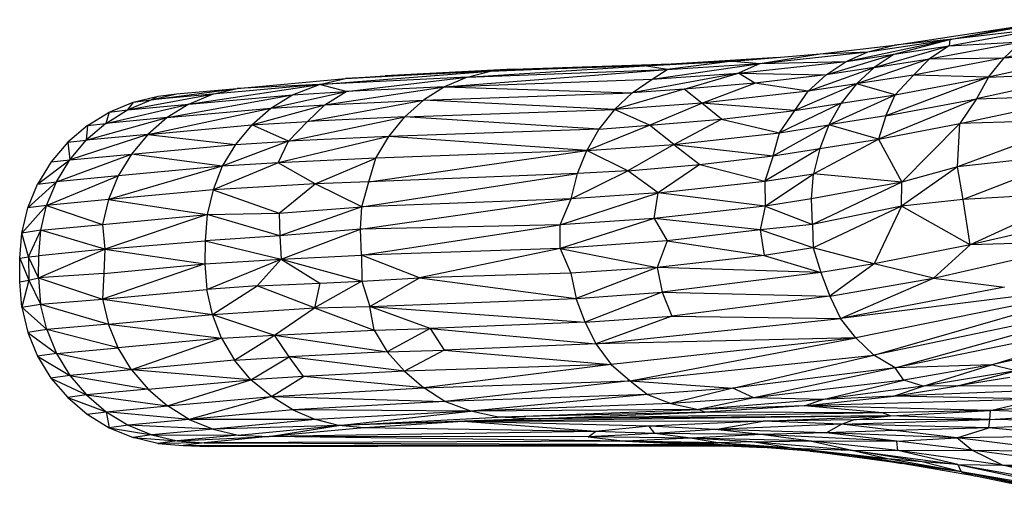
# Paper-space layout '_Izquierda' of a CAD drawing. Header units: millimetres. Extents: x 71 to 677, y -2 to 78.
# Tile 1 of 11: x 71 to 105, y 0 to 17. Entities that reach past the tile are written whole.
import ezdxf

# ---------------------------------------------------------------- set-up
doc = ezdxf.new("R2010")
doc.units = ezdxf.units.MM

psp = doc.layouts.new('_Izquierda')

# ---------------------------------------------------------------- linework, layer by layer
at = {"color": 7, "linetype": 'Continuous', "lineweight": 25}
for p, q in [((103.246, 15.84), (107.081, 16.523)), ((101.337, 15.642), (105.581, 16.288)), ((103.225, 15.624), (106.379, 16.206)), ((103.246, 15.84), (105.581, 16.288)), ((106.379, 16.206), (103.246, 15.84)), ((109.322, 16.095), (105.128, 15.208)), ((99.663, 15.082), (103.246, 15.84)), ((100.413, 15.418), (103.246, 15.84)), ((101.322, 15.335), (103.246, 15.84)), ((103.246, 15.84), (101.337, 15.642)), ((102.542, 15.169), (105.719, 15.763)), ((103.246, 15.84), (103.225, 15.624)), ((103.225, 15.624), (105.719, 15.763)), ((105.719, 15.763), (105.128, 15.208)), ((95.742, 15.096), (98.763, 15.341)), ((96.697, 15.014), (100.413, 15.418)), ((96.697, 15.014), (98.763, 15.341)), ((98.763, 15.341), (101.337, 15.642)), ((98.763, 15.341), (100.413, 15.418)), ((98.97, 14.622), (101.322, 15.335)), ((99.663, 15.082), (100.413, 15.418)), ((99.663, 15.082), (101.322, 15.335)), ((100.413, 15.418), (101.337, 15.642)), ((100.632, 14.877), (103.225, 15.624)), ((101.322, 15.335), (100.632, 14.877)), ((101.322, 15.335), (103.225, 15.624)), ((103.225, 15.624), (102.542, 15.169)), ((108.811, 15.448), (104.588, 14.54)), ((105.128, 15.208), (108.811, 15.448)), ((87.366, 14.748), (93.614, 14.995)), ((88.15, 14.814), (93.614, 14.995)), ((92.696, 14.925), (95.742, 15.096)), ((92.696, 14.925), (93.614, 14.995)), ((92.959, 14.475), (96.697, 15.014)), ((95.742, 15.096), (93.482, 14.803)), ((93.482, 14.803), (96.697, 15.014)), ((93.614, 14.995), (97.319, 15.224)), ((93.614, 14.995), (95.742, 15.096)), ((95.742, 15.096), (96.697, 15.014)), ((95.938, 14.679), (99.663, 15.082)), ((96.697, 15.014), (95.938, 14.679)), ((96.697, 15.014), (99.663, 15.082)), ((98.97, 14.622), (99.663, 15.082)), ((102.542, 15.169), (100.017, 14.306)), ((100.632, 14.877), (102.542, 15.169)), ((105.128, 15.208), (101.988, 14.611)), ((101.988, 14.611), (102.542, 15.169)), ((102.542, 15.169), (105.128, 15.208)), ((104.588, 14.54), (105.128, 15.208)), ((81.461, 14.285), (87.366, 14.748)), ((82.358, 14.489), (88.15, 14.814)), ((87.366, 14.748), (82.358, 14.489)), ((88.15, 14.814), (83.732, 14.59)), ((85.779, 14.205), (93.482, 14.803)), ((86.559, 14.543), (92.696, 14.925)), ((86.559, 14.543), (93.482, 14.803)), ((86.559, 14.543), (87.366, 14.748)), ((92.696, 14.925), (87.366, 14.748)), ((87.366, 14.748), (88.15, 14.814)), ((95.938, 14.679), (92.266, 13.999)), ((93.482, 14.803), (92.696, 14.925)), ((92.959, 14.475), (93.482, 14.803)), ((92.959, 14.475), (95.938, 14.679)), ((94.068, 14.13), (95.938, 14.679)), ((96.51, 14.336), (95.938, 14.679)), ((95.938, 14.679), (98.97, 14.622)), ((98.352, 14.05), (100.632, 14.877)), ((100.632, 14.877), (98.97, 14.622)), ((100.632, 14.877), (100.017, 14.306)), ((108.395, 14.717), (104.166, 13.786)), ((104.588, 14.54), (108.395, 14.717)), ((78.608, 14.153), (82.358, 14.489)), ((86.559, 14.543), (81.461, 14.285)), ((81.461, 14.285), (82.358, 14.489)), ((82.358, 14.489), (83.732, 14.59)), ((82.379, 14.043), (86.559, 14.543)), ((86.559, 14.543), (85.779, 14.205)), ((85.779, 14.205), (92.959, 14.475)), ((92.266, 13.999), (92.959, 14.475)), ((96.51, 14.336), (94.068, 14.13)), ((94.676, 13.643), (96.51, 14.336)), ((98.97, 14.622), (96.51, 14.336)), ((98.352, 14.05), (96.51, 14.336)), ((100.017, 14.306), (97.887, 13.386)), ((98.352, 14.05), (98.97, 14.622)), ((100.017, 14.306), (98.352, 14.05)), ((100.017, 14.306), (99.49, 13.638)), ((101.988, 14.611), (100.017, 14.306)), ((101.357, 13.926), (100.017, 14.306)), ((104.588, 14.54), (101.042, 13.198)), ((101.357, 13.926), (101.988, 14.611)), ((101.357, 13.926), (104.588, 14.54)), ((104.588, 14.54), (101.988, 14.611)), ((104.588, 14.54), (104.166, 13.786)), ((75.639, 13.752), (78.608, 14.153)), ((75.639, 13.752), (76.517, 13.965)), ((75.876, 13.878), (76.517, 13.965)), ((76.517, 13.965), (78.608, 14.153)), ((76.941, 13.605), (81.461, 14.285)), ((81.461, 14.285), (77.753, 13.946)), ((77.753, 13.946), (78.608, 14.153)), ((81.461, 14.285), (78.608, 14.153)), ((79.777, 13.464), (82.379, 14.043)), ((80.522, 13.927), (81.461, 14.285)), ((80.522, 13.927), (82.379, 14.043)), ((82.379, 14.043), (81.461, 14.285)), ((81.643, 13.581), (85.779, 14.205)), ((81.643, 13.581), (82.379, 14.043)), ((85.779, 14.205), (82.379, 14.043)), ((85.779, 14.205), (85.055, 13.742)), ((85.055, 13.742), (92.266, 13.999)), ((85.779, 14.205), (92.266, 13.999)), ((94.068, 14.13), (91.659, 13.425)), ((92.266, 13.999), (91.659, 13.425)), ((94.068, 14.13), (92.266, 13.999)), ((94.676, 13.643), (94.068, 14.13)), ((98.352, 14.05), (94.676, 13.643)), ((97.887, 13.386), (98.352, 14.05)), ((74.19, 13.33), (75.011, 13.67)), ((74.82, 13.409), (77.753, 13.946)), ((74.82, 13.409), (75.639, 13.752)), ((75.011, 13.67), (74.82, 13.409)), ((75.011, 13.67), (75.876, 13.878)), ((75.011, 13.67), (75.639, 13.752)), ((77.753, 13.946), (75.639, 13.752)), ((75.639, 13.752), (75.876, 13.878)), ((76.195, 13.143), (80.522, 13.927)), ((76.941, 13.605), (77.753, 13.946)), ((76.941, 13.605), (80.522, 13.927)), ((79.777, 13.464), (80.522, 13.927)), ((81.039, 13.011), (85.055, 13.742)), ((81.643, 13.581), (85.055, 13.742)), ((84.404, 13.167), (85.055, 13.742)), ((91.659, 13.425), (85.055, 13.742)), ((94.676, 13.643), (91.659, 13.425)), ((92.866, 12.879), (94.676, 13.643)), ((95.351, 13.09), (94.676, 13.643)), ((97.887, 13.386), (94.676, 13.643)), ((99.49, 13.638), (97.358, 12.621)), ((97.887, 13.386), (99.49, 13.638)), ((99.066, 12.887), (101.357, 13.926)), ((99.49, 13.638), (99.066, 12.887)), ((99.49, 13.638), (101.357, 13.926)), ((104.166, 13.786), (100.785, 12.399)), ((101.042, 13.198), (101.357, 13.926)), ((101.042, 13.198), (104.166, 13.786)), ((103.6, 12.935), (108.106, 13.919)), ((104.166, 13.786), (103.6, 12.935)), ((104.166, 13.786), (108.106, 13.919)), ((73.433, 12.866), (74.19, 13.33)), ((74.065, 12.941), (76.941, 13.605)), ((74.065, 12.941), (74.82, 13.409)), ((74.19, 13.33), (74.065, 12.941)), ((74.19, 13.33), (74.82, 13.409)), ((74.82, 13.409), (76.941, 13.605)), ((75.521, 12.563), (79.777, 13.464)), ((76.941, 13.605), (76.195, 13.143)), ((76.195, 13.143), (79.777, 13.464)), ((79.115, 12.89), (81.643, 13.581)), ((79.115, 12.89), (79.777, 13.464)), ((79.777, 13.464), (81.643, 13.581)), ((81.643, 13.581), (81.039, 13.011)), ((84.404, 13.167), (91.659, 13.425)), ((91.659, 13.425), (91.109, 12.74)), ((92.866, 12.879), (91.659, 13.425)), ((95.351, 13.09), (97.887, 13.386)), ((97.358, 12.621), (97.887, 13.386)), ((73.392, 12.36), (76.195, 13.143)), ((74.065, 12.941), (73.392, 12.36)), ((73.433, 12.866), (74.065, 12.941)), ((76.195, 13.143), (74.065, 12.941)), ((76.195, 13.143), (75.521, 12.563)), ((79.115, 12.89), (81.039, 13.011)), ((80.39, 12.334), (84.404, 13.167)), ((80.39, 12.334), (81.039, 13.011)), ((84.404, 13.167), (81.039, 13.011)), ((83.851, 12.493), (84.404, 13.167)), ((91.109, 12.74), (84.404, 13.167)), ((92.866, 12.879), (95.351, 13.09)), ((93.707, 12.216), (95.351, 13.09)), ((95.351, 13.09), (97.358, 12.621)), ((101.042, 13.198), (99.066, 12.887)), ((101.042, 13.198), (100.785, 12.399)), ((107.912, 13.075), (103.517, 11.437)), ((107.912, 13.075), (103.6, 12.935)), ((73.433, 12.866), (72.759, 12.291)), ((73.433, 12.866), (73.392, 12.36)), ((75.521, 12.563), (79.115, 12.89)), ((79.115, 12.89), (78.547, 12.217)), ((80.39, 12.334), (79.115, 12.89)), ((91.109, 12.74), (83.851, 12.493)), ((90.701, 12.009), (92.866, 12.879)), ((91.109, 12.74), (90.701, 12.009)), ((91.109, 12.74), (92.866, 12.879)), ((93.707, 12.216), (92.866, 12.879)), ((93.707, 12.216), (97.358, 12.621)), ((97.146, 11.818), (99.066, 12.887)), ((97.146, 11.818), (97.358, 12.621)), ((97.358, 12.621), (99.066, 12.887)), ((99.066, 12.887), (98.754, 12.074)), ((100.785, 12.399), (99.066, 12.887)), ((100.785, 12.399), (103.6, 12.935)), ((103.6, 12.935), (101.588, 10.915)), ((103.517, 11.437), (103.6, 12.935)), ((72.759, 12.291), (72.174, 11.609)), ((72.759, 12.291), (73.392, 12.36)), ((72.759, 12.291), (72.822, 11.687)), ((75.521, 12.563), (72.822, 11.687)), ((72.822, 11.687), (73.392, 12.36)), ((75.521, 12.563), (73.392, 12.36)), ((75.521, 12.563), (74.953, 11.884)), ((75.521, 12.563), (78.547, 12.217)), ((80.39, 12.334), (78.087, 11.46)), ((78.547, 12.217), (80.39, 12.334)), ((83.851, 12.493), (80.023, 11.582)), ((80.023, 11.582), (80.39, 12.334)), ((83.851, 12.493), (80.39, 12.334)), ((83.402, 11.738), (83.851, 12.493)), ((90.701, 12.009), (83.851, 12.493)), ((98.534, 11.196), (100.785, 12.399)), ((98.754, 12.074), (100.785, 12.399)), ((100.785, 12.399), (101.588, 10.915)), ((74.953, 11.884), (78.547, 12.217)), ((78.547, 12.217), (78.087, 11.46)), ((83.162, 10.928), (90.701, 12.009)), ((90.701, 12.009), (83.402, 11.738)), ((90.374, 11.207), (90.701, 12.009)), ((90.701, 12.009), (93.707, 12.216)), ((92.116, 11.307), (90.701, 12.009)), ((93.707, 12.216), (92.116, 11.307)), ((93.707, 12.216), (97.146, 11.818)), ((93.707, 12.216), (94.604, 11.519)), ((98.754, 12.074), (96.853, 10.948)), ((97.146, 11.818), (98.754, 12.074)), ((98.754, 12.074), (98.534, 11.196)), ((107.857, 11.919), (103.517, 11.437)), ((107.857, 11.919), (103.713, 10.309)), ((71.708, 10.845), (72.822, 11.687)), ((72.174, 11.609), (71.708, 10.845)), ((72.174, 11.609), (72.822, 11.687)), ((72.362, 10.928), (74.953, 11.884)), ((72.362, 10.928), (72.822, 11.687)), ((72.822, 11.687), (74.953, 11.884)), ((74.953, 11.884), (74.495, 11.13)), ((78.087, 11.46), (74.953, 11.884)), ((80.023, 11.582), (77.779, 10.649)), ((80.023, 11.582), (78.087, 11.46)), ((83.402, 11.738), (80.023, 11.582)), ((81.309, 10.86), (80.023, 11.582)), ((81.309, 10.86), (83.402, 11.738)), ((83.162, 10.928), (83.402, 11.738)), ((94.604, 11.519), (97.146, 11.818)), ((97.146, 11.818), (96.853, 10.948)), ((78.087, 11.46), (74.158, 10.309)), ((78.087, 11.46), (74.495, 11.13)), ((78.087, 11.46), (77.779, 10.649)), ((90.162, 10.341), (92.116, 11.307)), ((92.116, 11.307), (90.374, 11.207)), ((92.116, 11.307), (94.604, 11.519)), ((93.163, 10.542), (92.116, 11.307)), ((94.604, 11.519), (93.163, 10.542)), ((94.604, 11.519), (96.853, 10.948)), ((103.517, 11.437), (101.578, 10.084)), ((103.517, 11.437), (101.588, 10.915)), ((103.713, 10.309), (103.517, 11.437)), ((72.362, 10.928), (71.369, 10.025)), ((71.708, 10.845), (72.362, 10.928)), ((72.023, 10.106), (74.495, 11.13)), ((72.023, 10.106), (72.362, 10.928)), ((74.495, 11.13), (72.362, 10.928)), ((74.495, 11.13), (74.158, 10.309)), ((83.162, 10.928), (81.309, 10.86)), ((82.924, 10.059), (90.374, 11.207)), ((82.924, 10.059), (83.162, 10.928)), ((90.374, 11.207), (83.162, 10.928)), ((90.162, 10.341), (90.374, 11.207)), ((93.163, 10.542), (96.853, 10.948)), ((96.853, 10.948), (98.534, 11.196)), ((96.853, 10.948), (96.865, 10.081)), ((96.865, 10.081), (98.534, 11.196)), ((98.472, 10.333), (98.534, 11.196)), ((101.588, 10.915), (98.472, 10.333)), ((101.588, 10.915), (98.499, 9.447)), ((101.588, 10.915), (98.534, 11.196)), ((101.578, 10.084), (101.588, 10.915)), ((71.369, 10.025), (71.708, 10.845)), ((77.779, 10.649), (74.158, 10.309)), ((77.779, 10.649), (77.569, 9.791)), ((81.309, 10.86), (77.779, 10.649)), ((77.779, 10.649), (80.064, 9.841)), ((80.064, 9.841), (81.309, 10.86)), ((82.924, 10.059), (81.309, 10.86)), ((107.883, 10.556), (103.713, 10.309)), ((107.883, 10.556), (103.949, 8.745)), ((74.158, 10.309), (72.023, 10.106)), ((74.158, 10.309), (73.957, 9.453)), ((74.158, 10.309), (77.569, 9.791)), ((82.872, 9.286), (90.162, 10.341)), ((90.162, 10.341), (82.924, 10.059)), ((89.78, 9.441), (93.163, 10.542)), ((89.78, 9.441), (90.162, 10.341)), ((93.163, 10.542), (90.162, 10.341)), ((93.025, 9.653), (93.163, 10.542)), ((96.865, 10.081), (93.163, 10.542)), ((98.472, 10.333), (96.865, 10.081)), ((98.499, 9.447), (98.472, 10.333)), ((103.713, 10.309), (101.578, 10.084)), ((103.949, 8.745), (103.713, 10.309)), ((71.161, 9.154), (72.023, 10.106)), ((71.161, 9.154), (71.369, 10.025)), ((72.023, 10.106), (71.369, 10.025)), ((71.821, 9.253), (72.023, 10.106)), ((72.023, 10.106), (73.957, 9.453)), ((80.064, 9.841), (82.924, 10.059)), ((82.924, 10.059), (80.084, 9.06)), ((82.872, 9.286), (82.924, 10.059)), ((96.865, 10.081), (93.025, 9.653)), ((96.865, 10.081), (96.693, 9.267)), ((96.865, 10.081), (98.499, 9.447)), ((101.578, 10.084), (98.499, 9.447)), ((101.578, 10.084), (98.525, 8.64)), ((101.578, 10.084), (100.634, 8.091)), ((103.949, 8.745), (101.578, 10.084)), ((73.957, 9.453), (77.569, 9.791)), ((77.569, 9.791), (74.03, 8.602)), ((77.569, 9.791), (77.503, 8.886)), ((77.569, 9.791), (80.064, 9.841)), ((80.084, 9.06), (77.569, 9.791)), ((80.064, 9.841), (80.084, 9.06)), ((93.025, 9.653), (89.778, 8.622)), ((93.025, 9.653), (89.78, 9.441)), ((96.693, 9.267), (93.025, 9.653)), ((93.025, 9.653), (93.477, 8.88)), ((108.061, 9.7), (103.949, 8.745)), ((71.821, 9.253), (71.161, 9.154)), ((71.401, 8.338), (71.821, 9.253)), ((71.749, 8.371), (71.821, 9.253)), ((71.821, 9.253), (73.957, 9.453)), ((74.03, 8.602), (71.821, 9.253)), ((73.957, 9.453), (74.03, 8.602)), ((82.872, 9.286), (80.084, 9.06)), ((80.136, 8.248), (82.872, 9.286)), ((89.78, 9.441), (82.872, 9.286)), ((82.903, 8.394), (82.872, 9.286)), ((82.903, 8.394), (89.78, 9.441)), ((89.778, 8.622), (89.78, 9.441)), ((96.693, 9.267), (93.477, 8.88)), ((98.499, 9.447), (96.693, 9.267)), ((98.525, 8.64), (96.693, 9.267)), ((96.693, 9.267), (96.832, 8.382)), ((98.499, 9.447), (98.525, 8.64)), ((71.093, 8.286), (71.161, 9.154)), ((71.401, 8.338), (71.161, 9.154)), ((74.03, 8.602), (77.503, 8.886)), ((77.503, 8.886), (77.495, 8.09)), ((80.084, 9.06), (77.503, 8.886)), ((77.503, 8.886), (80.136, 8.248)), ((80.084, 9.06), (80.136, 8.248)), ((93.477, 8.88), (89.778, 8.622)), ((93.477, 8.88), (93.128, 7.962)), ((93.477, 8.88), (96.832, 8.382)), ((102.68, 7.6), (108.358, 8.885)), ((108.358, 8.885), (103.949, 8.745)), ((71.745, 7.603), (74.03, 8.602)), ((74.03, 8.602), (71.749, 8.371)), ((74.03, 8.602), (74.002, 7.76)), ((74.03, 8.602), (77.495, 8.09)), ((89.778, 8.622), (82.903, 8.394)), ((89.778, 8.622), (84.909, 7.605)), ((89.778, 8.622), (93.128, 7.962)), ((89.778, 8.622), (90.143, 7.766)), ((98.525, 8.64), (96.832, 8.382)), ((100.634, 8.091), (98.525, 8.64)), ((98.525, 8.64), (98.786, 7.794)), ((103.949, 8.745), (100.634, 8.091)), ((102.68, 7.6), (103.949, 8.745)), ((71.092, 7.474), (71.093, 8.286)), ((71.093, 8.286), (71.401, 8.338)), ((71.093, 8.286), (71.403, 7.526)), ((71.401, 8.338), (71.749, 8.371)), ((71.745, 7.603), (71.401, 8.338)), ((71.401, 8.338), (71.403, 7.526)), ((71.745, 7.603), (71.749, 8.371)), ((77.495, 8.09), (80.136, 8.248)), ((77.559, 7.205), (80.136, 8.248)), ((80.136, 8.248), (79.307, 7.33)), ((80.136, 8.248), (82.903, 8.394)), ((80.136, 8.248), (82.925, 7.49)), ((80.136, 8.248), (81.472, 7.428)), ((84.909, 7.605), (82.903, 8.394)), ((82.903, 8.394), (82.925, 7.49)), ((96.832, 8.382), (93.128, 7.962)), ((96.832, 8.382), (98.786, 7.794)), ((77.495, 8.09), (73.955, 6.868)), ((74.002, 7.76), (77.495, 8.09)), ((77.495, 8.09), (77.559, 7.205)), ((93.128, 7.962), (90.143, 7.766)), ((93.128, 7.962), (90.328, 6.899)), ((98.786, 7.794), (93.128, 7.962)), ((93.128, 7.962), (93.302, 7.108)), ((100.634, 8.091), (98.786, 7.794)), ((100.634, 8.091), (99.095, 6.974)), ((102.68, 7.6), (100.634, 8.091)), ((71.092, 7.474), (71.403, 7.526)), ((71.403, 7.526), (71.161, 6.596)), ((71.403, 7.526), (71.745, 7.603)), ((71.403, 7.526), (71.814, 6.7)), ((74.002, 7.76), (71.745, 7.603)), ((71.745, 7.603), (73.955, 6.868)), ((71.745, 7.603), (71.814, 6.7)), ((74.002, 7.76), (73.955, 6.868)), ((82.925, 7.49), (81.283, 6.568)), ((81.472, 7.428), (82.925, 7.49)), ((82.925, 7.49), (84.909, 7.605)), ((82.925, 7.49), (83.199, 6.619)), ((83.199, 6.619), (84.909, 7.605)), ((90.143, 7.766), (84.909, 7.605)), ((84.909, 7.605), (90.328, 6.899)), ((90.143, 7.766), (90.328, 6.899)), ((98.786, 7.794), (93.302, 7.108)), ((98.786, 7.794), (99.095, 6.974)), ((99.095, 6.974), (102.68, 7.6)), ((99.47, 6.203), (102.68, 7.6)), ((102.68, 7.6), (105.136, 7.291)), ((71.161, 6.596), (71.092, 7.474)), ((73.955, 6.868), (77.559, 7.205)), ((79.307, 7.33), (77.559, 7.205)), ((77.76, 6.346), (77.559, 7.205)), ((77.76, 6.346), (79.307, 7.33)), ((79.307, 7.33), (81.472, 7.428)), ((81.283, 6.568), (79.307, 7.33)), ((81.472, 7.428), (81.283, 6.568)), ((109.321, 7.434), (99.47, 6.203)), ((105.136, 7.291), (99.47, 6.203)), ((109.321, 7.434), (100.001, 5.533)), ((100.621, 4.942), (109.321, 7.434)), ((71.814, 6.7), (73.955, 6.868)), ((73.955, 6.868), (77.76, 6.346)), ((73.955, 6.868), (74.159, 6.013)), ((83.199, 6.619), (90.328, 6.899)), ((90.328, 6.899), (93.302, 7.108)), ((90.638, 6.079), (90.328, 6.899)), ((93.302, 7.108), (90.638, 6.079)), ((93.302, 7.108), (99.095, 6.974)), ((93.302, 7.108), (93.633, 6.285)), ((99.095, 6.974), (93.633, 6.285)), ((99.095, 6.974), (99.47, 6.203)), ((109.888, 6.869), (100.621, 4.942)), ((101.355, 4.496), (109.888, 6.869)), ((71.161, 6.596), (71.814, 6.7)), ((71.161, 6.596), (71.37, 5.724)), ((71.161, 6.596), (72.025, 5.823)), ((71.814, 6.7), (74.159, 6.013)), ((72.025, 5.823), (71.814, 6.7)), ((77.76, 6.346), (81.283, 6.568)), ((79.906, 5.633), (81.283, 6.568)), ((81.283, 6.568), (83.199, 6.619)), ((81.283, 6.568), (83.35, 5.801)), ((83.199, 6.619), (90.638, 6.079)), ((85.284, 5.86), (83.199, 6.619)), ((83.35, 5.801), (83.199, 6.619)), ((74.159, 6.013), (77.76, 6.346)), ((77.76, 6.346), (79.906, 5.633)), ((78.071, 5.52), (77.76, 6.346)), ((90.638, 6.079), (93.633, 6.285)), ((93.633, 6.285), (91.006, 5.323)), ((91.006, 5.323), (99.47, 6.203)), ((93.633, 6.285), (99.47, 6.203)), ((100.001, 5.533), (99.47, 6.203)), ((110.555, 6.394), (101.355, 4.496)), ((104.684, 4.602), (110.555, 6.394)), ((72.025, 5.823), (71.37, 5.724)), ((74.159, 6.013), (72.025, 5.823)), ((74.5, 5.191), (72.025, 5.823)), ((72.025, 5.823), (72.364, 4.998)), ((74.159, 6.013), (78.071, 5.52)), ((74.5, 5.191), (74.159, 6.013)), ((79.906, 5.633), (83.35, 5.801)), ((83.35, 5.801), (85.284, 5.86)), ((83.35, 5.801), (83.797, 5.056)), ((85.284, 5.86), (83.797, 5.056)), ((90.638, 6.079), (85.284, 5.86)), ((85.284, 5.86), (91.006, 5.323)), ((85.284, 5.86), (85.768, 5.107)), ((90.638, 6.079), (91.006, 5.323)), ((111.282, 6.039), (104.684, 4.602)), ((71.37, 5.724), (72.364, 4.998)), ((71.37, 5.724), (71.709, 4.904)), ((78.071, 5.52), (74.5, 5.191)), ((78.071, 5.52), (74.956, 4.435)), ((78.071, 5.52), (79.906, 5.633)), ((78.071, 5.52), (78.523, 4.766)), ((78.523, 4.766), (79.906, 5.633)), ((79.906, 5.633), (83.797, 5.056)), ((80.412, 4.884), (79.906, 5.633)), ((100.001, 5.533), (91.006, 5.323)), ((100.001, 5.533), (91.543, 4.619)), ((92.201, 4.045), (100.001, 5.533)), ((100.621, 4.942), (100.001, 5.533)), ((72.364, 4.998), (74.5, 5.191)), ((74.956, 4.435), (74.5, 5.191)), ((83.797, 5.056), (85.768, 5.107)), ((85.768, 5.107), (84.397, 4.384)), ((91.006, 5.323), (85.768, 5.107)), ((85.768, 5.107), (91.543, 4.619)), ((91.006, 5.323), (91.543, 4.619)), ((72.364, 4.998), (71.709, 4.904)), ((71.709, 4.904), (72.83, 4.237)), ((71.709, 4.904), (72.173, 4.146)), ((74.956, 4.435), (72.364, 4.998)), ((72.364, 4.998), (72.83, 4.237)), ((78.523, 4.766), (80.412, 4.884)), ((79.087, 4.086), (80.412, 4.884)), ((83.797, 5.056), (80.412, 4.884)), ((84.397, 4.384), (80.412, 4.884)), ((80.899, 4.204), (80.412, 4.884)), ((83.797, 5.056), (84.397, 4.384)), ((92.201, 4.045), (100.621, 4.942)), ((95.747, 3.799), (100.621, 4.942)), ((101.355, 4.496), (100.621, 4.942)), ((74.956, 4.435), (72.83, 4.237)), ((78.523, 4.766), (74.956, 4.435)), ((79.087, 4.086), (74.956, 4.435)), ((74.956, 4.435), (75.529, 3.76)), ((79.087, 4.086), (78.523, 4.766)), ((91.543, 4.619), (84.397, 4.384)), ((91.543, 4.619), (85.059, 3.805)), ((91.543, 4.619), (92.201, 4.045)), ((101.355, 4.496), (95.747, 3.799)), ((101.355, 4.496), (96.473, 3.465)), ((104.684, 4.602), (101.355, 4.496)), ((101.655, 4.078), (101.355, 4.496)), ((104.684, 4.602), (101.655, 4.078)), ((102.332, 3.866), (104.684, 4.602)), ((105.533, 4.401), (104.684, 4.602)), ((72.83, 4.237), (72.173, 4.146)), ((72.173, 4.146), (73.406, 3.561)), ((72.173, 4.146), (72.751, 3.47)), ((72.83, 4.237), (75.529, 3.76)), ((72.83, 4.237), (73.406, 3.561)), ((75.529, 3.76), (79.087, 4.086)), ((76.197, 3.184), (79.087, 4.086)), ((80.899, 4.204), (79.087, 4.086)), ((79.798, 3.512), (79.087, 4.086)), ((79.798, 3.512), (80.899, 4.204)), ((84.397, 4.384), (80.899, 4.204)), ((85.059, 3.805), (80.899, 4.204)), ((84.397, 4.384), (85.059, 3.805)), ((105.533, 4.401), (102.332, 3.866)), ((103.531, 3.876), (105.533, 4.401)), ((105.32, 4.17), (103.531, 3.876)), ((75.529, 3.76), (73.406, 3.561)), ((75.529, 3.76), (76.197, 3.184)), ((79.798, 3.512), (85.059, 3.805)), ((85.059, 3.805), (92.201, 4.045)), ((85.795, 3.341), (85.059, 3.805)), ((92.201, 4.045), (85.795, 3.341)), ((92.201, 4.045), (95.747, 3.799)), ((92.201, 4.045), (92.793, 3.579)), ((95.747, 3.799), (92.793, 3.579)), ((95.747, 3.799), (93.598, 3.263)), ((96.473, 3.465), (95.747, 3.799)), ((101.655, 4.078), (96.473, 3.465)), ((98.857, 3.403), (101.655, 4.078)), ((102.332, 3.866), (98.857, 3.403)), ((101.304, 3.526), (103.531, 3.876)), ((101.304, 3.526), (102.332, 3.866)), ((109.384, 3.842), (101.304, 3.526)), ((102.332, 3.866), (101.655, 4.078)), ((103.531, 3.876), (102.332, 3.866)), ((109.384, 3.842), (103.531, 3.876)), ((73.406, 3.561), (72.751, 3.47)), ((72.751, 3.47), (74.082, 2.983)), ((72.751, 3.47), (73.427, 2.893)), ((73.406, 3.561), (76.197, 3.184)), ((73.406, 3.561), (74.082, 2.983)), ((76.197, 3.184), (79.798, 3.512)), ((79.798, 3.512), (76.954, 2.718)), ((79.798, 3.512), (85.795, 3.341)), ((80.53, 3.052), (79.798, 3.512)), ((92.793, 3.579), (85.795, 3.341)), ((92.793, 3.579), (86.686, 2.997)), ((92.793, 3.579), (93.598, 3.263)), ((96.473, 3.465), (93.598, 3.263)), ((96.473, 3.465), (94.556, 3.064)), ((98.857, 3.403), (96.473, 3.465)), ((98.218, 3.189), (101.304, 3.526)), ((106.317, 3.421), (98.218, 3.189)), ((101.304, 3.526), (98.857, 3.403)), ((106.317, 3.421), (101.304, 3.526)), ((104.653, 3.02), (106.317, 3.421)), ((74.082, 2.983), (76.197, 3.184)), ((76.954, 2.718), (76.197, 3.184)), ((85.795, 3.341), (80.53, 3.052)), ((86.686, 2.997), (85.795, 3.341)), ((93.598, 3.263), (86.686, 2.997)), ((94.556, 3.064), (86.686, 2.997)), ((87.631, 2.792), (94.556, 3.064)), ((93.598, 3.263), (94.556, 3.064)), ((98.857, 3.403), (94.556, 3.064)), ((98.218, 3.189), (94.556, 3.064)), ((94.78, 2.969), (94.556, 3.064)), ((98.218, 3.189), (94.78, 2.969)), ((98.218, 3.189), (98.857, 3.403)), ((104.653, 3.02), (98.218, 3.189)), ((100.925, 2.94), (98.218, 3.189)), ((109.573, 3.386), (104.653, 3.02)), ((73.427, 2.893), (74.082, 2.983)), ((73.427, 2.893), (74.185, 2.429)), ((76.954, 2.718), (74.082, 2.983)), ((74.082, 2.983), (74.84, 2.519)), ((74.082, 2.983), (74.185, 2.429)), ((80.53, 3.052), (76.954, 2.718)), ((80.53, 3.052), (81.314, 2.712)), ((86.686, 2.997), (80.53, 3.052)), ((86.686, 2.997), (81.314, 2.712)), ((82.115, 2.508), (86.686, 2.997)), ((82.115, 2.508), (87.631, 2.792)), ((88.824, 2.735), (82.115, 2.508)), ((101.203, 2.836), (86.424, 2.644)), ((86.424, 2.644), (88.824, 2.735)), ((87.631, 2.792), (86.686, 2.997)), ((94.78, 2.969), (87.631, 2.792)), ((88.824, 2.735), (87.631, 2.792)), ((88.824, 2.735), (94.78, 2.969)), ((100.925, 2.94), (88.824, 2.735)), ((101.203, 2.836), (88.824, 2.735)), ((100.925, 2.94), (94.78, 2.969)), ((96.801, 2.654), (101.203, 2.836)), ((99.916, 2.708), (101.203, 2.836)), ((104.653, 3.02), (100.925, 2.94)), ((101.203, 2.836), (100.925, 2.94)), ((101.203, 2.836), (104.653, 3.02)), ((104.628, 2.713), (101.203, 2.836)), ((104.628, 2.713), (104.653, 3.02)), ((104.628, 2.713), (107.71, 2.919)), ((107.71, 2.919), (104.653, 3.02)), ((74.84, 2.519), (74.185, 2.429)), ((74.185, 2.429), (75.664, 2.18)), ((74.185, 2.429), (75.009, 2.089)), ((76.954, 2.718), (74.84, 2.519)), ((77.784, 2.378), (74.84, 2.519)), ((74.84, 2.519), (75.664, 2.18)), ((81.314, 2.712), (76.954, 2.718)), ((76.954, 2.718), (77.784, 2.378)), ((81.314, 2.712), (77.784, 2.378)), ((82.115, 2.508), (77.784, 2.378)), ((78.641, 2.175), (82.115, 2.508)), ((79.716, 2.124), (82.115, 2.508)), ((82.997, 2.43), (79.716, 2.124)), ((82.115, 2.508), (81.314, 2.712)), ((86.424, 2.644), (82.115, 2.508)), ((82.997, 2.43), (82.115, 2.508)), ((86.424, 2.644), (82.997, 2.43)), ((91, 2.301), (82.997, 2.43)), ((96.801, 2.654), (86.424, 2.644)), ((92.858, 2.486), (86.424, 2.644)), ((91, 2.301), (86.424, 2.644)), ((92.858, 2.486), (91, 2.301)), ((96.801, 2.654), (92.858, 2.486)), ((95.139, 2.365), (92.858, 2.486)), ((93.047, 2.228), (92.858, 2.486)), ((95.139, 2.365), (96.801, 2.654)), ((99.498, 2.556), (95.139, 2.365)), ((99.916, 2.708), (96.801, 2.654)), ((99.498, 2.556), (96.801, 2.654)), ((98.979, 2.252), (99.498, 2.556)), ((99.498, 2.556), (104.628, 2.713)), ((99.498, 2.556), (99.916, 2.708)), ((104.592, 2.422), (99.498, 2.556)), ((101.353, 2.337), (99.498, 2.556)), ((104.628, 2.713), (99.916, 2.708)), ((104.592, 2.422), (101.353, 2.337)), ((103.492, 2.086), (104.592, 2.422)), ((104.592, 2.422), (104.628, 2.713)), ((109.009, 2.634), (104.592, 2.422)), ((107.544, 2.141), (104.592, 2.422)), ((109.009, 2.634), (104.628, 2.713)), ((75.664, 2.18), (75.009, 2.089)), ((75.009, 2.089), (76.536, 1.974)), ((75.872, 1.883), (75.009, 2.089)), ((77.784, 2.378), (75.664, 2.18)), ((75.664, 2.18), (78.641, 2.175)), ((75.664, 2.18), (76.536, 1.974)), ((78.641, 2.175), (76.536, 1.974)), ((76.536, 1.974), (79.716, 2.124)), ((79.716, 2.124), (77.474, 1.91)), ((77.784, 2.378), (78.641, 2.175)), ((78.641, 2.175), (79.716, 2.124)), ((91, 2.301), (79.716, 2.124)), ((90.741, 2.115), (79.716, 2.124)), ((92.039, 1.966), (79.716, 2.124)), ((90.741, 2.115), (91, 2.301)), ((93.047, 2.228), (90.741, 2.115)), ((94.285, 2.064), (90.741, 2.115)), ((90.741, 2.115), (92.039, 1.966)), ((93.047, 2.228), (91, 2.301)), ((94.285, 2.064), (92.039, 1.966)), ((95.139, 2.365), (93.047, 2.228)), ((96.709, 2.196), (93.047, 2.228)), ((94.285, 2.064), (93.047, 2.228)), ((96.709, 2.196), (94.285, 2.064)), ((98.367, 1.973), (94.285, 2.064)), ((96.42, 1.94), (94.285, 2.064)), ((95.229, 1.905), (94.285, 2.064)), ((98.979, 2.252), (95.139, 2.365)), ((96.709, 2.196), (95.139, 2.365)), ((98.979, 2.252), (96.709, 2.196)), ((101.418, 1.969), (96.709, 2.196)), ((98.367, 1.973), (96.709, 2.196)), ((101.353, 2.337), (98.979, 2.252)), ((103.492, 2.086), (98.979, 2.252)), ((101.418, 1.969), (98.979, 2.252)), ((103.492, 2.086), (101.353, 2.337)), ((101.418, 1.969), (103.492, 2.086)), ((107.544, 2.141), (103.492, 2.086)), ((107.337, 1.604), (103.492, 2.086)), ((104.007, 1.658), (103.492, 2.086)), ((76.536, 1.974), (75.872, 1.883)), ((77.474, 1.91), (75.872, 1.883)), ((75.872, 1.883), (76.743, 1.817)), ((76.536, 1.974), (77.474, 1.91)), ((77.474, 1.91), (76.743, 1.817)), ((76.743, 1.817), (94.472, 1.85)), ((76.743, 1.817), (77.604, 1.787)), ((76.743, 1.817), (95.193, 1.817)), ((92.039, 1.966), (77.474, 1.91)), ((77.474, 1.91), (94.472, 1.85)), ((77.604, 1.787), (95.21, 1.816)), ((95.705, 1.794), (77.604, 1.787)), ((95.229, 1.905), (92.039, 1.966)), ((94.001, 1.895), (92.039, 1.966)), ((92.039, 1.966), (94.472, 1.85)), ((94.001, 1.895), (95.229, 1.905)), ((96.729, 1.776), (94.001, 1.895)), ((94.001, 1.895), (94.472, 1.85)), ((95.911, 1.811), (94.001, 1.895)), ((95.911, 1.811), (94.472, 1.85)), ((94.472, 1.85), (96.828, 1.742)), ((96.42, 1.94), (95.229, 1.905)), ((97.78, 1.728), (95.229, 1.905)), ((96.729, 1.776), (95.229, 1.905)), ((96.729, 1.776), (95.911, 1.811)), ((98.411, 1.623), (95.911, 1.811)), ((96.42, 1.94), (98.367, 1.973)), ((99.818, 1.654), (96.42, 1.94)), ((97.78, 1.728), (96.42, 1.94)), ((98.411, 1.623), (96.729, 1.776)), ((97.78, 1.728), (96.729, 1.776)), ((101.096, 1.359), (97.78, 1.728)), ((97.78, 1.728), (99.818, 1.654)), ((99.837, 1.482), (97.78, 1.728)), ((98.411, 1.623), (97.78, 1.728)), ((101.453, 1.638), (98.367, 1.973)), ((98.367, 1.973), (101.418, 1.969)), ((99.818, 1.654), (98.367, 1.973)), ((104.007, 1.658), (101.418, 1.969)), ((101.453, 1.638), (101.418, 1.969)), ((98.411, 1.623), (99.837, 1.482)), ((101.59, 1.196), (98.411, 1.623)), ((99.818, 1.654), (103.527, 1.164)), ((99.818, 1.654), (101.453, 1.638)), ((102.293, 1.248), (99.818, 1.654)), ((101.096, 1.359), (99.818, 1.654)), ((103.637, 0.912), (99.837, 1.482)), ((99.837, 1.482), (101.096, 1.359)), ((99.837, 1.482), (101.59, 1.196)), ((101.453, 1.638), (104.007, 1.658)), ((105.067, 1.134), (101.453, 1.638)), ((103.527, 1.164), (101.453, 1.638)), ((104.007, 1.658), (107.337, 1.604)), ((107.774, 1.148), (104.007, 1.658)), ((105.067, 1.134), (104.007, 1.658)), ((102.293, 1.248), (101.096, 1.359)), ((103.637, 0.912), (101.096, 1.359)), ((104.137, 0.756), (101.588, 1.196)), ((103.637, 0.912), (101.59, 1.196)), ((104.137, 0.756), (101.59, 1.196)), ((103.527, 1.164), (102.293, 1.248)), ((103.637, 0.912), (102.293, 1.248)), ((103.527, 1.164), (105.067, 1.134)), ((103.527, 1.164), (109.997, 0.008)), ((103.527, 1.164), (109.4, -0.095)), ((103.527, 1.164), (103.637, 0.912)), ((105.067, 1.134), (107.774, 1.148)), ((112.649, -0.19), (105.067, 1.134)), ((109.997, 0.008), (105.067, 1.134)), ((109.4, -0.095), (103.637, 0.912)), ((110.356, -0.421), (103.637, 0.912)), ((109.123, -0.267), (103.637, 0.912)), ((103.637, 0.912), (104.137, 0.756)), ((109.123, -0.267), (104.137, 0.756))]:
    psp.add_line(p, q, dxfattribs=at)

doc.saveas('drawing.dxf')
